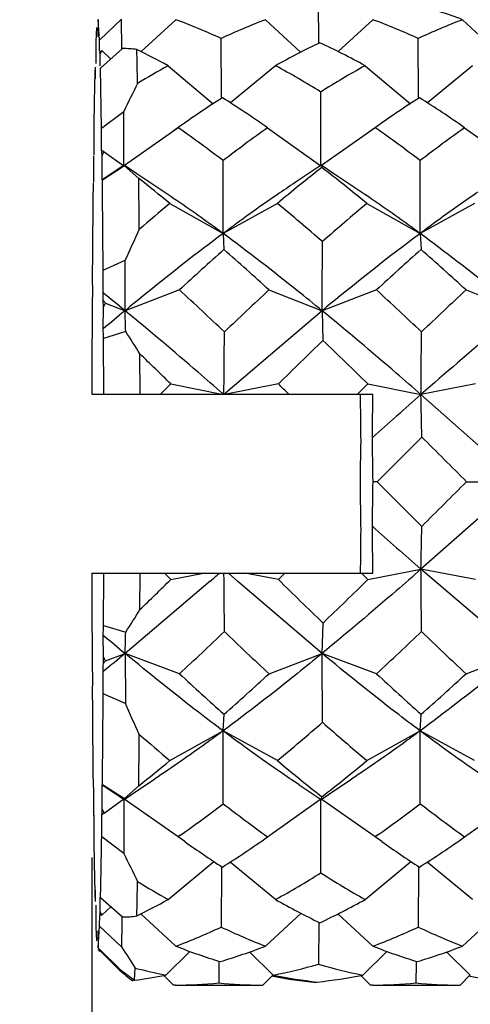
# Model space of a CAD drawing. Header units: inches. Extents: x 0 to 22, y 0 to 17.
# Tile 30 of 51: x 15.8888 to 15.9878, y 11.2529 to 11.4693. Entities that reach past the tile are written whole.
import ezdxf

# ---------------------------------------------------------------- set-up
doc = ezdxf.new("R2010")
doc.units = ezdxf.units.IN
doc.header["$LTSCALE"] = 1.21
doc.header["$MEASUREMENT"] = 0
doc.layers.get('0').update_dxf_attribs({"linetype": 'CONTINUOUS'})
doc.layers.add('02___PRT_ALL_AXES', color=7, linetype='CONTINUOUS')
doc.layers.add('DIMENSIONS', color=7, linetype='CONTINUOUS')
doc.styles.get("Standard").update_dxf_attribs({"font": 'txt', "width": 0.8})
doc.dimstyles.new('DIMSTYLE_2', dxfattribs={"dimtxt": 0.125, "dimasz": 0.18, "dimexe": 0.125, "dimexo": 0.0625, "dimgap": 0.0625, "dimtad": 0, "dimtih": 1, "dimtoh": 1, "dimdsep": 46, "dimtxsty": 'STANDARD', "dimblk": '_FILLED', "dimblk1": '_FILLED', "dimblk2": '_FILLED', "dimcen": 0.09, "dimazin": 2, "dimtfac": 1, "dimtofl": 0, "dimtmove": 0, "dimatfit": 3, "dimldrblk": '_FILLED', "dimfxl": 1, "dimtolj": 1, "dimarcsym": 0})

# ---------------------------------------------------------------- blocks, each defined once
blk = doc.blocks.new('_FILLED')
at = {"color": 0, "linetype": 'BYBLOCK'}
blk.add_solid([(0, 0), (-1, 0.1736111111), (-1, -0.1736111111)], dxfattribs=at)
blk = doc.blocks.new('*D4')
at = {"layer": 'DIMENSIONS', "color": 2, "linetype": 'CONTINUOUS'}
for p, q in [((6.5839886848, 11.7967413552), (6.5839886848, 9.3306980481)), ((17.5851585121, 11.5620956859), (17.5851585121, 9.3306980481)), ((6.5839886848, 9.4556980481), (11.1220735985, 9.4556980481)), ((17.5851585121, 9.4556980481), (13.0470735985, 9.4556980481))]:
    blk.add_line(p, q, dxfattribs=at)
at = {"layer": 'DIMENSIONS', "color": 2, "linetype": 'CONTINUOUS', "xscale": 0.18, "yscale": 0.18, "zscale": 0.18, "rotation": 180}
blk.add_blockref('_FILLED', (6.5839886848, 9.4556980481), dxfattribs=at)
at = {"layer": 'DIMENSIONS', "color": 2, "linetype": 'CONTINUOUS', "xscale": 0.18, "yscale": 0.18, "zscale": 0.18}
blk.add_blockref('_FILLED', (17.5851585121, 9.4556980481), dxfattribs=at)
at = {"layer": 'DIMENSIONS', "color": 2, "linetype": 'CONTINUOUS', "insert": (12.0845735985, 9.5181980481), "char_height": 0.125, "width": 1.8, "attachment_point": 2, "line_spacing_factor": 0.9}
blk.add_mtext('(1090.06 [42.916])', dxfattribs=at)
blk = doc.blocks.new('*D10')
at = {"layer": 'DIMENSIONS', "color": 2, "linetype": 'CONTINUOUS'}
for p, q in [((17.5851585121, 11.5620956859), (17.5851585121, 10.0806980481)), ((15.9046678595, 11.2851271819), (15.9046678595, 10.0806980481)), ((15.9046678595, 10.2056980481), (15.5446678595, 10.2056980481)), ((17.5851585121, 10.2056980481), (17.9451585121, 10.2056980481))]:
    blk.add_line(p, q, dxfattribs=at)
at = {"layer": 'DIMENSIONS', "color": 2, "linetype": 'CONTINUOUS', "xscale": 0.18, "yscale": 0.18, "zscale": 0.18}
blk.add_blockref('_FILLED', (15.9046678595, 10.2056980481), dxfattribs=at)
at = {"layer": 'DIMENSIONS', "color": 2, "linetype": 'CONTINUOUS', "xscale": 0.18, "yscale": 0.18, "zscale": 0.18, "rotation": 180}
blk.add_blockref('_FILLED', (17.5851585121, 10.2056980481), dxfattribs=at)
at = {"layer": 'DIMENSIONS', "color": 2, "linetype": 'CONTINUOUS', "insert": (16.7449131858, 10.2681980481), "char_height": 0.125, "width": 1.325, "attachment_point": 2, "line_spacing_factor": 0.9}
blk.add_mtext('42.68{\\ftxt.shx;\\W1.000000;\\H0.125000; }[1.681]', dxfattribs=at)

msp = doc.modelspace()

# ---------------------------------------------------------------- linework, layer by layer
at = {"color": 7, "linetype": 'CONTINUOUS'}
for p, q in [((15.9545422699, 11.4642809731), (15.9544850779, 11.4732082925)), ((15.9060836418, 11.4693837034), (15.9060338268, 11.4656599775)), ((15.9063905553, 11.4648175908), (15.9060836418, 11.4693837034)), ((15.9063905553, 11.4648175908), (15.9112252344, 11.4694049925)), ((15.911264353, 11.4628184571), (15.9112252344, 11.4694049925)), ((15.9231550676, 11.4693258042), (15.9155259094, 11.4622999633)), ((15.942820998, 11.4693258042), (15.9505346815, 11.4621512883)), ((15.9664410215, 11.4693258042), (15.9588079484, 11.462296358)), ((15.9861069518, 11.4693258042), (15.9938207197, 11.4621512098)), ((15.9057157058, 11.4676211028), (15.9055646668, 11.4645642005)), ((15.9055646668, 11.4645642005), (15.905550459, 11.4621159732)), ((15.906404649, 11.4624430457), (15.9063905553, 11.4648175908)), ((15.933146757, 11.4521843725), (15.9331048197, 11.4651983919)), ((15.9764327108, 11.4521843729), (15.9763907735, 11.4651983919)), ((15.905550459, 11.4621159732), (15.9055372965, 11.4596675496)), ((15.906500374, 11.4617268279), (15.9064806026, 11.4623453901)), ((15.906500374, 11.4617268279), (15.9067679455, 11.4621727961)), ((15.9114311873, 11.4629616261), (15.9065872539, 11.4586637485)), ((15.9067679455, 11.4621727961), (15.906932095, 11.4624457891)), ((15.906932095, 11.4624457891), (15.9088447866, 11.4606667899)), ((15.9065119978, 11.4592001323), (15.906500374, 11.4617268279)), ((15.9054429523, 11.4586692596), (15.9054335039, 11.4563457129)), ((15.9054438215, 11.4588730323), (15.9054429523, 11.4586692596)), ((15.9068479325, 11.4454723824), (15.9065872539, 11.4586637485)), ((15.9214280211, 11.4592155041), (15.9313737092, 11.4508627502)), ((15.9450480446, 11.4592155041), (15.9351476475, 11.4510201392)), ((15.964713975, 11.4592155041), (15.9746596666, 11.4508627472)), ((15.9883339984, 11.4592155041), (15.9784336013, 11.4510201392)), ((15.9068479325, 11.4454723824), (15.9117041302, 11.4491496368)), ((15.9117055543, 11.4371882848), (15.9117041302, 11.4491496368)), ((15.9051093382, 11.4449389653), (15.9051085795, 11.4396148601)), ((15.9068492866, 11.4405557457), (15.9068479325, 11.4454723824)), ((15.9236244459, 11.4455734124), (15.9118731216, 11.437306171)), ((15.9241968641, 11.4459792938), (15.9224748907, 11.4447646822)), ((15.9238118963, 11.4454424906), (15.9236244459, 11.4455734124)), ((15.9432903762, 11.4455734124), (15.9549915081, 11.4371882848)), ((15.9669103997, 11.4455734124), (15.9551590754, 11.437306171)), ((15.9674828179, 11.4459792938), (15.9657608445, 11.4447646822)), ((15.9670978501, 11.4454424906), (15.9669103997, 11.4455734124)), ((15.9865763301, 11.4455734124), (15.9982774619, 11.4371882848)), ((15.9069222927, 11.4402899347), (15.9069187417, 11.4405557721)), ((15.9050314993, 11.439402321), (15.9050240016, 11.4388202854)), ((15.9050240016, 11.4388202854), (15.9050261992, 11.4361484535)), ((15.9069339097, 11.4394062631), (15.9069222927, 11.4402899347)), ((15.9069319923, 11.4367324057), (15.9069339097, 11.4394062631)), ((15.9069339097, 11.4394062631), (15.9072111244, 11.4399715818)), ((15.9072111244, 11.4399715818), (15.9073698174, 11.4402953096)), ((15.9073698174, 11.4402953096), (15.9117055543, 11.4371882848)), ((15.9050261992, 11.4361484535), (15.9050293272, 11.4335114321)), ((15.9069291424, 11.4340943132), (15.9069319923, 11.4367324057)), ((15.911770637, 11.4373604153), (15.9069392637, 11.434104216)), ((15.9118621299, 11.4371755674), (15.9069988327, 11.4340363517)), ((15.9145731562, 11.4354676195), (15.9117935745, 11.4373603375)), ((15.9117935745, 11.4373603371), (15.9118390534, 11.437268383)), ((15.9150008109, 11.4344225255), (15.9118621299, 11.4371755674)), ((15.9550565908, 11.4373604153), (15.9493233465, 11.4335025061)), ((15.9550565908, 11.4373604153), (15.9550795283, 11.4373603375)), ((15.9550795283, 11.4373603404), (15.9551317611, 11.4372444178)), ((15.95785911, 11.4354676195), (15.9550795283, 11.4373603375)), ((15.9551371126, 11.437223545), (15.9552041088, 11.4368224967)), ((15.9194029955, 11.4322223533), (15.9145731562, 11.4354676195)), ((15.9626889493, 11.4322223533), (15.95785911, 11.4354676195)), ((15.9218277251, 11.4289237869), (15.9335095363, 11.4223225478)), ((15.9454477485, 11.4289237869), (15.9335095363, 11.4223225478)), ((15.9651136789, 11.4289237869), (15.9767954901, 11.4223225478)), ((15.9887337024, 11.4289237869), (15.9767954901, 11.4223225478)), ((15.9335095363, 11.4223225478), (15.9337171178, 11.4187951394)), ((15.9767954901, 11.4223225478), (15.9770030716, 11.4187951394)), ((15.9071735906, 11.4142279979), (15.9120451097, 11.4164352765)), ((15.9119865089, 11.4053427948), (15.9120451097, 11.4164352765)), ((15.9047869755, 11.413495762), (15.9048129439, 11.4085547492)), ((15.9071481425, 11.4092712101), (15.9071735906, 11.4142279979)), ((15.9239391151, 11.4099064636), (15.9119865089, 11.4053427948)), ((15.9436050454, 11.4099064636), (15.9552724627, 11.4053427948)), ((15.9672250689, 11.4099064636), (15.9552724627, 11.4053427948)), ((15.9868909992, 11.4099064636), (15.9985584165, 11.4053427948)), ((15.904746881, 11.406858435), (15.9047387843, 11.4053479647)), ((15.907191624, 11.4013418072), (15.9072226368, 11.406110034)), ((15.9072226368, 11.406110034), (15.9072143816, 11.4076154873)), ((15.9072226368, 11.406110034), (15.9076632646, 11.4070338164)), ((15.9076632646, 11.4070338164), (15.9119865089, 11.4053427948)), ((15.9047387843, 11.4053479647), (15.9047702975, 11.4005989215)), ((15.9552724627, 11.4053427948), (15.9340285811, 11.3871862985)), ((15.9552724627, 11.4053427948), (15.9554670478, 11.3987893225)), ((15.9121311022, 11.4007534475), (15.9072557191, 11.3992508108)), ((15.9047064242, 11.3984686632), (15.9046678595, 11.3869972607)), ((15.9072976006, 11.3869972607), (15.9072557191, 11.3992508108)), ((15.9152758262, 11.3869972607), (15.9152498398, 11.3958467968)), ((15.9197547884, 11.3869972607), (15.9220452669, 11.3892522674)), ((15.9220452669, 11.3892522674), (15.9332290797, 11.3869972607)), ((15.9456652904, 11.3892522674), (15.9341907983, 11.3869972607)), ((15.9630407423, 11.3869972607), (15.9653312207, 11.3892522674)), ((15.9653312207, 11.3892522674), (15.9769897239, 11.3869015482)), ((15.9889512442, 11.3892522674), (15.9769897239, 11.3869015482)), ((15.9046678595, 11.3869972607), (15.9664142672, 11.3869972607)), ((15.9336678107, 11.3869329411), (15.9333847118, 11.3871799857)), ((15.9340285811, 11.3871862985), (15.933812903, 11.3869972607)), ((15.9986584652, 11.3677074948), (15.9769897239, 11.3869015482)), ((15.9771638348, 11.3775738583), (15.9673371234, 11.3677549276)), ((15.9673371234, 11.3677549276), (15.9664644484, 11.3677514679)), ((15.9771648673, 11.3579324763), (15.9673371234, 11.3677549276)), ((15.9986584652, 11.3677074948), (15.9769917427, 11.3484982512)), ((15.9870030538, 11.3677549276), (15.9986584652, 11.3677074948)), ((15.9046678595, 11.3476271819), (15.9664241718, 11.3476271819)), ((15.9046678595, 11.3476271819), (15.904709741, 11.3353736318)), ((15.9072590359, 11.3361557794), (15.9072976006, 11.3476271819)), ((15.9152527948, 11.339633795), (15.9152758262, 11.3476271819)), ((15.9206401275, 11.3476271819), (15.922047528, 11.3462405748)), ((15.922047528, 11.3462405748), (15.9292077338, 11.3476271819)), ((15.9367650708, 11.3458180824), (15.9346982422, 11.3476271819)), ((15.9456675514, 11.3462405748), (15.9383209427, 11.3476271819)), ((15.9470817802, 11.3476271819), (15.9456675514, 11.3462405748)), ((15.9639260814, 11.3476271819), (15.9653334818, 11.3462405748)), ((15.9653334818, 11.3462405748), (15.9769917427, 11.3484982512)), ((15.9889535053, 11.3462405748), (15.9769917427, 11.3484982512)), ((15.9985623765, 11.330012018), (15.9769917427, 11.3484982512)), ((15.9307032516, 11.3458801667), (15.9119904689, 11.330012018)), ((15.9552764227, 11.330012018), (15.9367650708, 11.3458180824)), ((15.9552764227, 11.330012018), (15.9554703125, 11.336684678)), ((15.9072590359, 11.3361557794), (15.9121345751, 11.334689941)), ((15.9047738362, 11.3332826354), (15.9047428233, 11.3285144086)), ((15.9072266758, 11.3292764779), (15.9071951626, 11.3340255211)), ((15.9076674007, 11.3283534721), (15.9119904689, 11.330012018)), ((15.9239435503, 11.3255359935), (15.9119904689, 11.330012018)), ((15.9119904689, 11.330012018), (15.912050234, 11.318955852)), ((15.9436094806, 11.3255359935), (15.9552764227, 11.330012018)), ((15.9672295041, 11.3255359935), (15.9552764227, 11.330012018)), ((15.9868954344, 11.3255359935), (15.9985623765, 11.330012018)), ((15.9047428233, 11.3285144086), (15.9047510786, 11.3270089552)), ((15.9072185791, 11.3277660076), (15.9072266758, 11.3292764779)), ((15.9076674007, 11.3283534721), (15.9072266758, 11.3292764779)), ((15.9071784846, 11.3211286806), (15.9071525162, 11.3260696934)), ((15.9048173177, 11.3253532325), (15.9047918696, 11.3203964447)), ((15.912050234, 11.318955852), (15.9071784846, 11.3211286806)), ((15.9335152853, 11.3129592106), (15.9337224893, 11.316613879)), ((15.9768012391, 11.3129592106), (15.9770084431, 11.316613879)), ((15.9218341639, 11.3064368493), (15.9335152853, 11.3129592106)), ((15.9454541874, 11.3064368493), (15.9335152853, 11.3129592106)), ((15.9651201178, 11.3064368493), (15.9768012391, 11.3129592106)), ((15.9887401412, 11.3064368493), (15.9768012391, 11.3129592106)), ((15.9134270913, 11.2989800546), (15.9185176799, 11.302402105)), ((15.9567130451, 11.2989800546), (15.9618036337, 11.302402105)), ((15.9050363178, 11.3005301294), (15.9050334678, 11.2978920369)), ((15.9069392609, 11.2984759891), (15.9069361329, 11.3011130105)), ((15.9069362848, 11.3011129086), (15.907005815, 11.3012137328)), ((15.9069362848, 11.3011129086), (15.9117677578, 11.2978667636)), ((15.907005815, 11.3012137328), (15.9118694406, 11.2981039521)), ((15.9118694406, 11.2981039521), (15.9150078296, 11.3009065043)), ((15.9502086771, 11.3011219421), (15.9550537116, 11.2978667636)), ((15.9050334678, 11.2978920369), (15.9050315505, 11.2952181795)), ((15.9069414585, 11.2958041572), (15.9069392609, 11.2984759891)), ((15.9073774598, 11.29491299), (15.9117128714, 11.297995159)), ((15.9117128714, 11.297995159), (15.9117127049, 11.2860333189)), ((15.9236326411, 11.2896771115), (15.9117128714, 11.297995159)), ((15.9117677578, 11.2978667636), (15.9117905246, 11.297866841)), ((15.9117905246, 11.297866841), (15.9134270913, 11.2989800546)), ((15.9432985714, 11.2896771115), (15.9549988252, 11.297995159)), ((15.9669185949, 11.2896771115), (15.9549988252, 11.297995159)), ((15.9550764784, 11.297866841), (15.9567130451, 11.2989800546)), ((15.9550764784, 11.2978668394), (15.9551390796, 11.2980250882)), ((15.9551390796, 11.2980250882), (15.9552113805, 11.2984913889)), ((15.9865845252, 11.2896771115), (15.998284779, 11.297995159)), ((15.9069339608, 11.2952221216), (15.9069414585, 11.2958041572)), ((15.9071594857, 11.295358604), (15.9069414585, 11.2958041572)), ((15.9050315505, 11.2952181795), (15.905043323, 11.2943228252)), ((15.9051162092, 11.2944755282), (15.9051175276, 11.2891520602)), ((15.9068561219, 11.2896854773), (15.9068569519, 11.2946454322)), ((15.9069264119, 11.2946453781), (15.9069339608, 11.2952221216)), ((15.9073774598, 11.29491299), (15.9071594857, 11.295358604)), ((15.9117127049, 11.2860333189), (15.9068561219, 11.2896854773)), ((15.9240991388, 11.2900059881), (15.9236326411, 11.2896771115)), ((15.9250822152, 11.2886451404), (15.9236326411, 11.2896771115)), ((15.9673851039, 11.2900059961), (15.9669185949, 11.2896771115)), ((15.968368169, 11.2886451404), (15.9669185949, 11.2896771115)), ((15.9214376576, 11.2759008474), (15.9314707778, 11.2842826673)), ((15.9331559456, 11.2830081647), (15.9331150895, 11.2698364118)), ((15.9450576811, 11.2759008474), (15.9350681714, 11.2841250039)), ((15.9647236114, 11.2759008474), (15.9747567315, 11.2842826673)), ((15.9764418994, 11.2830081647), (15.9764010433, 11.2698364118)), ((15.9883436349, 11.2759008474), (15.9783541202, 11.2841250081)), ((15.9054428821, 11.2779445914), (15.9054534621, 11.2754243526)), ((15.9065216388, 11.2757514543), (15.9065241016, 11.2763328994)), ((15.9065968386, 11.276334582), (15.9114412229, 11.2720542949)), ((15.9055470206, 11.2746865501), (15.9055604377, 11.2722466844)), ((15.9065102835, 11.2732182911), (15.9065216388, 11.2757514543)), ((15.9069420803, 11.2724946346), (15.9088943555, 11.2743045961)), ((15.9055604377, 11.2722466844), (15.9055749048, 11.2698068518)), ((15.9064007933, 11.2700602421), (15.9064150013, 11.2725085)), ((15.9064905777, 11.2725876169), (15.9065004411, 11.2728997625)), ((15.9065004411, 11.2728997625), (15.9065102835, 11.2732182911)), ((15.9067262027, 11.2728560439), (15.9065102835, 11.2732182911)), ((15.9069420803, 11.2724946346), (15.9067262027, 11.2728560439)), ((15.9112741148, 11.2720448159), (15.9112685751, 11.2710082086)), ((15.9231657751, 11.2656374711), (15.9154404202, 11.2727275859)), ((15.9428317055, 11.2656374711), (15.950641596, 11.2728780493)), ((15.9664517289, 11.2656374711), (15.958721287, 11.2727322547)), ((15.9861176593, 11.2656374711), (15.9939275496, 11.2728780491)), ((15.9055749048, 11.2698068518), (15.9057269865, 11.2668319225)), ((15.9060943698, 11.265305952), (15.9064007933, 11.2700602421)), ((15.9112359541, 11.2654847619), (15.9064007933, 11.2700602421)), ((15.9112685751, 11.2710082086), (15.9112359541, 11.2654847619)), ((15.9545532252, 11.2707690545), (15.9544961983, 11.261665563)), ((15.9060441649, 11.2689989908), (15.9060943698, 11.265305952)), ((15.9060943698, 11.265305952), (15.9109151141, 11.2605067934)), ((15.9064275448, 11.2645113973), (15.9066582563, 11.2647421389)), ((15.9106925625, 11.2604385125), (15.9065198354, 11.2646038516)), ((15.9209183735, 11.2592813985), (15.9262316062, 11.264502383)), ((15.944538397, 11.2592813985), (15.9393303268, 11.2643724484)), ((15.9642043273, 11.2592813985), (15.9695175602, 11.2645023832)), ((15.9878243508, 11.2592813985), (15.9826163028, 11.2643724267)), ((15.9140558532, 11.2581377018), (15.9142295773, 11.2608331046)), ((15.9326203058, 11.2619158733), (15.9325755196, 11.2575546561)), ((15.9326234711, 11.262243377), (15.9326203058, 11.2619158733)), ((15.9759062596, 11.2619158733), (15.9758614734, 11.2575546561)), ((15.9759094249, 11.262243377), (15.9759062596, 11.2619158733)), ((15.9106966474, 11.2607156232), (15.9106925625, 11.2604385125)), ((15.9107893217, 11.2603541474), (15.9106925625, 11.2604385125)), ((15.9109151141, 11.2605067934), (15.9140558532, 11.2581377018)), ((15.9226140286, 11.2570768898), (15.9204877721, 11.2592031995)), ((15.9422799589, 11.2570768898), (15.9445112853, 11.2593085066)), ((15.9444949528, 11.2590117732), (15.9442633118, 11.2590546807)), ((15.9658999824, 11.2570768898), (15.9637712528, 11.2592056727)), ((15.9855659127, 11.2570768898), (15.9877972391, 11.2593085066)), ((15.9877809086, 11.2590117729), (15.9875492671, 11.2590546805)), ((15.9140647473, 11.2580718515), (15.9136677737, 11.2580186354)), ((15.9230505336, 11.2570794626), (15.9226140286, 11.2570768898)), ((15.9230508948, 11.2570760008), (15.9226140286, 11.2570768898)), ((15.9418315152, 11.2570760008), (15.9422799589, 11.2570768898)), ((15.9663364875, 11.2570794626), (15.9658999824, 11.2570768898)), ((15.9663368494, 11.2570760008), (15.9658999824, 11.2570768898)), ((15.9851176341, 11.2570760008), (15.9855659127, 11.2570768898))]:
    msp.add_line(p, q, dxfattribs=at)
for centre, radius, start, end in [((15.9371828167, 11.3390674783), 0.1391431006, 69.414165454, 73.7355204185), ((15.8672016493, 11.320385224), 0.1591039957, 65.5301450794, 69.4099998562), ((15.9982267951, 11.3253972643), 0.1542245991, 111.0543859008, 114.9769827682), ((15.9104876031, 11.320385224), 0.1591039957, 65.5301450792, 69.4099998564), ((16.0415127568, 11.3253972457), 0.1542246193, 111.0543861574, 114.9769825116), ((16.0322693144, 11.3034254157), 0.1785443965, 115.7253754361, 119.242896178), ((15.8769174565, 11.2989179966), 0.1827662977, 61.290046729, 64.7878353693), ((15.9121833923, 11.4377654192), 0.0252328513, 102.0118220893, 103.0620741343), ((15.911753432, 11.4410433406), 0.0219206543, 82.5979177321, 90.8423073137), ((14.4339799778, 11.4297819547), 1.4809652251, 0.9873946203, 1.2767894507), ((15.8314239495, 11.2946662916), 0.187555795, 61.3225058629, 63.6819428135), ((17.1393383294, 11.4276473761), 1.2343501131, 178.5774980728, 179.1973367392), ((16.0230429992, 11.27745426), 0.2082372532, 119.2076983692, 121.343311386), ((15.8405474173, 11.2684056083), 0.217551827, 58.2627609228, 61.2918543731), ((16.0694979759, 11.2720376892), 0.2145115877, 119.240535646, 122.264676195), ((18.7195257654, 10.0742978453), 3.1263524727, 153.7856640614, 153.9112873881), ((8.3405696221, 11.4422617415), 7.6144235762, 359.961824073, 0.084012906), ((16.0714782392, 11.2381092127), 0.2547582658, 122.8298346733, 125.318566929), ((15.7958695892, 11.2347495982), 0.2572539, 55.0364221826, 57.6925448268), ((16.1147641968, 11.2381092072), 0.2547582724, 122.829834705, 125.3185668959), ((15.8391555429, 11.2347495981), 0.2572539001, 55.0364221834, 57.692544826), ((15.7428670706, 11.1870626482), 0.3154380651, 52.8082117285, 54.9962337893), ((16.1269213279, 11.1877790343), 0.3165095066, 125.4628629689, 127.6594176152), ((15.7861530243, 11.1870626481), 0.3154380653, 52.8082117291, 54.9962337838), ((16.170207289, 11.1877790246), 0.3165095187, 125.462863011, 127.6594175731), ((15.8908580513, 11.4122222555), 0.0325689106, 59.9963769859, 60.4535174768), ((15.8906527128, 11.4118666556), 0.0329795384, 59.5428902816, 59.99637275), ((8.7686032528, 11.4460279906), 7.1649454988, 359.8104348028, 359.9385682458), ((8.8118891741, 11.4460279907), 7.1649455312, 359.8104348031, 359.9385682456), ((16.1940117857, 11.1318762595), 0.3873258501, 128.0649940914, 129.9219878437), ((15.9540451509, 11.4369547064), 0.0011245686, 13.8310234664, 14.928889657), ((15.7222951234, 11.1344538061), 0.3816718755, 50.4911692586, 52.3936075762), ((11.2961569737, 11.3834525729), 4.6111193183, 0.3824049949, 0.6285448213), ((11.0202180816, 11.3856231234), 4.8950259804, 0.4397483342, 0.571201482), ((15.6704483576, 11.1238130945), 0.3953278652, 50.5150391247, 51.7855428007), ((20.2374219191, 11.3858885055), 4.3327228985, 179.3715553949, 179.6349201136), ((16.2274113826, 11.0634002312), 0.4764334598, 129.8961736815, 130.9590642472), ((15.6385810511, 11.0567331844), 0.4823826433, 48.9535148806, 50.4948271), ((16.2832865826, 11.0486364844), 0.4958350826, 129.9180280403, 131.4057241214), ((15.0965332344, 11.789185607), 0.8966618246, 335.4360306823, 335.9098755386), ((16.354416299, 10.9461818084), 0.6327330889, 131.674041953, 132.8706567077), ((15.5328926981, 10.9629665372), 0.6069925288, 47.4187590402, 48.6738180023), ((9.9027979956, 11.4429540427), 6.0525913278, 359.6439575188, 359.787774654), ((16.397702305, 10.946181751), 0.6327331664, 131.6740420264, 132.8706566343), ((15.5761786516, 10.9629665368), 0.6069925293, 47.4187590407, 48.6738180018), ((16.132564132, 11.3988355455), 0.2279584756, 177.556404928, 177.983085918), ((15.5061702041, 10.9104697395), 0.6399892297, 50.6468351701, 51.2047961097), ((15.675791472, 11.3991863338), 0.2315763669, 2.085971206, 2.4959526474), ((15.3952250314, 10.8340520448), 0.7817588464, 46.4530848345, 47.4437635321), ((16.5371396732, 10.7704695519), 0.8724465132, 132.8679207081, 133.7513691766), ((15.4131995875, 10.8069578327), 0.8188353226, 46.4755140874, 47.4213342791), ((16.5804256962, 10.7704694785), 0.8724466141, 132.8679207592, 133.7513691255), ((15.8301545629, 11.3476833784), 0.0976220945, 37.4422243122, 37.8734522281), ((16.3961780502, 10.8202017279), 0.7594942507, 129.6070189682, 130.0781319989), ((15.5235035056, 11.390806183), 0.3887548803, 1.4662156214, 2.1429460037), ((16.3602797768, 11.3858749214), 0.4557473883, 178.1486018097, 178.4165348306), ((15.4456152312, 11.3861466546), 0.4618264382, 1.6259650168, 1.8855033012), ((15.7865491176, 11.3174872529), 0.1506787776, 31.335180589, 33.5460701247), ((11.4674466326, 11.4303210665), 4.4664681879, 359.4430063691, 359.6197499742), ((11.5107367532, 11.4303210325), 4.4664640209, 359.4430062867, 359.6197500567), ((16.8219842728, 10.4984163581), 1.2496093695, 133.9022783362, 134.529333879), ((15.1703644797, 10.5768882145), 1.1366210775, 45.6201297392, 46.3117783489), ((15.0532989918, 10.5008387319), 1.2425774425, 45.6412643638, 46.0778940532), ((14.8909864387, 10.3103721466), 1.5087510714, 45.5275160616, 45.6498864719), ((19.6287572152, 11.4205146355), 3.6652690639, 180.5239535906, 180.6852563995), ((12.5139578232, 11.418454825), 3.4525997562, 359.319772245, 359.4779555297), ((17.2794633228, 9.9025480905), 1.9747766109, 131.2659361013, 131.6793191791), ((14.6407563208, 11.3572939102), 1.336561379, 0.8693951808, 1.269325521), ((17.9501767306, 11.3415594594), 1.9867368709, 178.987126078, 179.2699602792), ((13.8250491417, 11.3395026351), 2.1416016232, 0.7557828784, 1.015708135), ((12.4172170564, 7.8004321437), 5.0466983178, 44.9802256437, 45.1380388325), ((18.1050164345, 11.3951218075), 2.1416016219, 180.7557828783, 181.0157081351), ((13.979888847, 11.3930649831), 1.9867368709, 358.987126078, 359.2699602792), ((11.8815850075, 15.4699114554), 5.8036320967, 314.8855202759, 315.0227681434), ((19.4161077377, 11.3161696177), 3.4525997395, 179.3197722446, 179.4779555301), ((12.3013083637, 11.3141098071), 3.6652690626, 0.5239535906, 0.6852563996), ((17.4430571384, 13.0161074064), 2.2204206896, 228.3120739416, 228.6799367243), ((14.5928693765, 11.3786165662), 1.3844500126, 358.7534483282, 359.1439523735), ((15.0683376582, 12.3378821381), 1.3144361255, 311.0010341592, 311.1169714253), ((11.4629393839, 11.3044389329), 4.4709835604, 0.388957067, 0.5534672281), ((11.5802414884, 11.3050360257), 4.3969650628, 0.3877241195, 0.5663548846), ((15.0212163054, 12.2659017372), 1.2873513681, 313.9855909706, 314.4073924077), ((16.8553228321, 12.2695896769), 1.2961659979, 225.4280314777, 226.0331766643), ((15.1430967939, 12.1850483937), 1.1745942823, 313.7585250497, 314.4284172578), ((15.7880027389, 11.4164384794), 0.1486322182, 326.6326092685, 328.8859573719), ((16.3663502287, 11.348477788), 0.461826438, 181.6259650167, 181.8855033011), ((15.4516856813, 11.3487495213), 0.4557473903, 358.1486018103, 358.41653483), ((15.4997873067, 11.34505136), 0.4124774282, 357.9104750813, 358.5605805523), ((15.3544738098, 11.9431798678), 0.8401069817, 312.6761610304, 313.5992389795), ((16.5549164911, 11.9820023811), 0.8970197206, 226.1795986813, 227.0400713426), ((15.3977596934, 11.9431799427), 0.8401070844, 312.6761610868, 313.5992389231), ((16.5982024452, 11.9820023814), 0.8970197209, 226.1795986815, 227.0400713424), ((16.40956871, 11.9293865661), 0.7789954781, 229.8418830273, 230.3018163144), ((15.4963821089, 11.835099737), 0.6540977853, 308.9023819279, 309.4490485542), ((9.9608349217, 11.291989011), 5.9945620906, 0.2186619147, 0.3634247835), ((15.8281899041, 11.3886089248), 0.0997366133, 322.4078993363, 322.8326030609), ((16.1361739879, 11.3354381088), 0.2315763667, 182.0859712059, 182.4959526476), ((15.6794013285, 11.3357888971), 0.2279584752, 357.5564049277, 357.9830859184), ((16.3650765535, 11.799212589), 0.6472772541, 227.037390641, 228.2091711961), ((15.523270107, 11.7813935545), 0.6200736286, 311.4481006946, 312.6786855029), ((16.408362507, 11.7992125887), 0.6472772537, 227.0373906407, 228.2091711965), ((15.5665559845, 11.781393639), 0.6200737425, 311.4481008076, 312.6786853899), ((20.5158084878, 11.3511718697), 4.6111193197, 180.3824049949, 180.6285448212), ((11.5745435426, 11.348735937), 4.3327228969, 359.3715553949, 359.6349201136), ((15.1156144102, 10.9548335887), 0.8757254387, 24.0840998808, 24.5693917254), ((15.6316758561, 11.6849459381), 0.4916563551, 309.6582198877, 311.1734650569), ((16.2907701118, 11.6936175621), 0.5059217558, 228.4723443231, 229.9334763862), ((8.8006275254, 11.2885629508), 7.1329294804, 0.0674336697, 0.1959651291), ((8.8439134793, 11.2885629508), 7.1329294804, 0.0674336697, 0.1959651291), ((11.1411069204, 11.3479436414), 4.7741326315, 359.4354842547, 359.5709912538), ((16.2344930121, 11.6784571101), 0.4859574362, 228.9108105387, 229.9551309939), ((15.6651698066, 11.6162701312), 0.4023347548, 308.3870418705, 309.6381824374), ((16.1993803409, 11.608299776), 0.3944613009, 229.9295578, 231.7573321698), ((15.7172547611, 11.6053969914), 0.3883482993, 307.7879029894, 309.6618436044), ((8.3948410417, 11.2921028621), 7.5601600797, 359.9215635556, 0.0446556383), ((15.7385094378, 11.5522633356), 0.3212825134, 305.285612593, 307.3783159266), ((16.1310701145, 11.5512008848), 0.3219516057, 232.1568252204, 234.32201815), ((15.7817953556, 11.5522633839), 0.3212825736, 305.2856153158, 307.3783157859), ((16.1743560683, 11.5512008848), 0.3219516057, 232.1568252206, 234.3220181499), ((15.8980149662, 11.2953612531), 0.0071562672, 352.0715861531, 352.8903203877), ((15.8900867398, 11.3235418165), 0.0334451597, 300.2318974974, 301.1303762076), ((17.3441434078, 11.3109406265), 1.4391908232, 180.8674600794, 181.3802785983), ((14.6726271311, 11.3069770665), 1.2343501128, 358.5774980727, 359.1973367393), ((15.7928183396, 11.5031431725), 0.261174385, 302.5582233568, 305.1814445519), ((15.8361042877, 11.503143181), 0.2611743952, 302.5582234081, 305.1814445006), ((16.0736995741, 11.498473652), 0.2571286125, 234.6908175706, 236.9239005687), ((16.1169855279, 11.4984736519), 0.2571286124, 234.6908175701, 236.9239005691), ((18.6003401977, 12.5978631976), 2.9915907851, 206.0085834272, 206.1402548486), ((15.8380857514, 11.4688833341), 0.2206473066, 298.9999978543, 301.9948031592), ((16.0720447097, 11.4653367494), 0.2177240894, 237.4789033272, 240.4671505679), ((14.5147807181, 11.3032600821), 1.4001493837, 358.7325182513, 359.0423165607), ((16.0254953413, 11.4598207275), 0.2113161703, 238.3891349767, 240.4998059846), ((15.829402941, 11.4421441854), 0.1900190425, 296.6343427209, 298.9695480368), ((16.0342712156, 11.4333583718), 0.180974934, 240.4646321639, 243.9449720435), ((15.8749678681, 11.4378114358), 0.1851246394, 295.5393586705, 299.0019594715), ((15.9117595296, 11.2970273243), 0.0250012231, 257.8338231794, 258.3625606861), ((15.911715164, 11.2968119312), 0.0247813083, 258.3625722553, 258.8949638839), ((15.9113870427, 11.2939974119), 0.0219431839, 270.1414697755, 278.3866713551), ((15.8656034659, 11.4159171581), 0.160926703, 290.9585651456, 294.8041507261), ((15.9998577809, 11.4109413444), 0.156093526, 244.6858314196, 248.5719385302), ((15.9088894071, 11.415917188), 0.1609267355, 290.9585655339, 294.8041503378), ((16.0431437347, 11.4109413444), 0.1560935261, 244.6858314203, 248.5719385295), ((16.1289349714, 11.4022981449), 0.2571201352, 212.1473900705, 213.3800789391), ((15.9725315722, 11.3914466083), 0.1351477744, 248.5756317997, 252.9378229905), ((15.8926009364, 11.3968028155), 0.1404545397, 286.6641989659, 290.9547226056), ((16.015817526, 11.3914466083), 0.1351477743, 248.5756317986, 252.9378229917), ((15.9358868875, 11.3968028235), 0.1404545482, 286.6641990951, 290.9547224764), ((15.9687233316, 11.324830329), 0.0867129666, 223.667557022, 224.0763291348), ((15.9641449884, 11.3240820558), 0.0829455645, 225.6883665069, 225.9052287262), ((15.9445810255, 11.3764740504), 0.1195576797, 255.2936892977, 258.5847471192), ((15.9198532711, 11.3843694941), 0.1275005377, 281.1634191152, 285.765933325), ((15.9884101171, 11.3788029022), 0.1219479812, 253.8530699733, 258.5511671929), ((15.9470542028, 11.3020108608), 0.0552306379, 228.9583069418, 230.8458935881), ((15.9429903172, 11.2970136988), 0.0487896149, 230.8413044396, 233.0584711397), ((15.8978369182, 11.3766165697), 0.119583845, 277.7949440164, 281.1287786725), ((15.9659531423, 11.3753772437), 0.1183274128, 259.5518363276, 264.1709042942), ((15.966814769, 11.3694070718), 0.1123561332, 258.5644373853, 263.5762362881), ((15.9413721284, 11.3751116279), 0.1180591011, 276.2594657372, 281.1510578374), ((16.0092390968, 11.3753772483), 0.1183274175, 259.5518373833, 264.1709041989), ((15.9221444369, 11.3709407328), 0.1138648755, 270.4559445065, 275.2561962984), ((15.9427388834, 11.3651799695), 0.1081041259, 264.6053944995, 269.5192850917), ((15.9427168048, 11.3644187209), 0.10734272, 269.5276604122, 269.7668263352), ((15.9654303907, 11.3709407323), 0.1138648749, 270.455944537, 275.2561963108), ((15.9860248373, 11.3651799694), 0.1081041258, 264.6053944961, 269.5192850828), ((15.9860027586, 11.3644187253), 0.1073427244, 269.5276604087, 269.7668263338)]:
    msp.add_arc(centre, radius, start, end, dxfattribs=at)
for points, knots in [([(15.911770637, 11.437360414), (15.9117725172, 11.4373616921), (15.9117764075, 11.4373637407), (15.911780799, 11.437364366), (15.9117828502, 11.4373642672)], [0, 0, 0, 0, 0.5254060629, 1, 1, 1, 1]), ([(15.9117828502, 11.4373642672), (15.9117846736, 11.4373641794), (15.9117884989, 11.4373633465), (15.9117919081, 11.4373614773), (15.9117935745, 11.4373603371)], [0, 0, 0, 0, 0.4748137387, 1, 1, 1, 1]), ([(15.9335095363, 11.4223225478), (15.9323391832, 11.4231835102), (15.927694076, 11.4265637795), (15.9229750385, 11.4298430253), (15.9194029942, 11.432222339)], [0, 0, 0, 0, 0.2529086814, 1, 1, 1, 1]), ([(15.9493233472, 11.4335024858), (15.9479996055, 11.4326207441), (15.9426534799, 11.4290012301), (15.9374106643, 11.4252301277), (15.9335095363, 11.4223225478)], [0, 0, 0, 0, 0.2463636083, 1, 1, 1, 1]), ([(15.9767954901, 11.4223225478), (15.975625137, 11.4231835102), (15.9709800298, 11.4265637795), (15.9662609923, 11.4298430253), (15.962688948, 11.432222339)], [0, 0, 0, 0, 0.2529086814, 1, 1, 1, 1]), ([(15.992609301, 11.4335024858), (15.9912855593, 11.4326207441), (15.9859394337, 11.4290012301), (15.9806966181, 11.4252301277), (15.9767954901, 11.4223225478)], [0, 0, 0, 0, 0.2463636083, 1, 1, 1, 1]), ([(15.9335095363, 11.4223225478), (15.9317071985, 11.4209792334), (15.9244227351, 11.41546031), (15.9172958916, 11.4097353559), (15.9119865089, 11.4053427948)], [0, 0, 0, 0, 0.2459713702, 1, 1, 1, 1]), ([(15.9552724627, 11.4053427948), (15.9534683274, 11.4068219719), (15.9463226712, 11.4126191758), (15.9390423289, 11.418252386), (15.9335095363, 11.4223225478)], [0, 0, 0, 0, 0.2535418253, 1, 1, 1, 1]), ([(15.9767954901, 11.4223225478), (15.9749931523, 11.4209792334), (15.9677086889, 11.41546031), (15.9605818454, 11.4097353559), (15.9552724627, 11.4053427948)], [0, 0, 0, 0, 0.2459713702, 1, 1, 1, 1]), ([(15.9985584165, 11.4053427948), (15.9967542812, 11.4068219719), (15.989608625, 11.4126191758), (15.9823282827, 11.418252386), (15.9767954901, 11.4223225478)], [0, 0, 0, 0, 0.2535418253, 1, 1, 1, 1]), ([(15.9333847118, 11.3871799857), (15.9316073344, 11.3887305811), (15.9245415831, 11.3948630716), (15.9173975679, 11.4009063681), (15.9119865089, 11.4053427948)], [0, 0, 0, 0, 0.2521062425, 1, 1, 1, 1]), ([(15.9769897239, 11.3869015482), (15.9751859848, 11.3884762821), (15.9680155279, 11.3947034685), (15.9607650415, 11.4008395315), (15.9552724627, 11.4053427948)], [0, 0, 0, 0, 0.2521219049, 1, 1, 1, 1]), ([(15.9985584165, 11.4053427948), (15.9967555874, 11.4038512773), (15.9894969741, 11.3977853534), (15.9823421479, 11.3915962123), (15.9769897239, 11.3869015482)], [0, 0, 0, 0, 0.2473551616, 1, 1, 1, 1]), ([(15.9769917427, 11.3484982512), (15.9751880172, 11.3469208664), (15.9680164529, 11.3406809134), (15.9607672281, 11.3345292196), (15.9552764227, 11.330012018)], [0, 0, 0, 0, 0.2520600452, 1, 1, 1, 1]), ([(15.9335152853, 11.3129592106), (15.9317129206, 11.3143096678), (15.9244294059, 11.3198555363), (15.9173015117, 11.3256038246), (15.9119904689, 11.330012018)], [0, 0, 0, 0, 0.2460229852, 1, 1, 1, 1]), ([(15.9552764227, 11.330012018), (15.9534723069, 11.3285277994), (15.9463257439, 11.3227087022), (15.9390465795, 11.317050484), (15.9335152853, 11.3129592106)], [0, 0, 0, 0, 0.2534881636, 1, 1, 1, 1]), ([(15.9768012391, 11.3129592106), (15.9749988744, 11.3143096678), (15.9677153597, 11.3198555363), (15.9605874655, 11.3256038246), (15.9552764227, 11.330012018)], [0, 0, 0, 0, 0.2460229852, 1, 1, 1, 1]), ([(15.9985623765, 11.330012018), (15.9967582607, 11.3285277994), (15.9896116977, 11.3227087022), (15.9823325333, 11.317050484), (15.9768012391, 11.3129592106)], [0, 0, 0, 0, 0.2534881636, 1, 1, 1, 1]), ([(15.9335152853, 11.3129592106), (15.9322712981, 11.3120390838), (15.9273363, 11.3084300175), (15.9223183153, 11.3049337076), (15.9185176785, 11.3024021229)], [0, 0, 0, 0, 0.2530793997, 1, 1, 1, 1]), ([(15.9502086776, 11.3011219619), (15.9488109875, 11.3020529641), (15.9431634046, 11.3058800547), (15.9376307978, 11.3098755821), (15.9335152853, 11.3129592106)], [0, 0, 0, 0, 0.2461718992, 1, 1, 1, 1]), ([(15.9768012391, 11.3129592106), (15.9755572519, 11.3120390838), (15.9706222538, 11.3084300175), (15.9656042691, 11.3049337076), (15.9618036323, 11.3024021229)], [0, 0, 0, 0, 0.2530793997, 1, 1, 1, 1]), ([(15.9934946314, 11.3011219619), (15.9920969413, 11.3020529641), (15.9864493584, 11.3058800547), (15.9809167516, 11.3098755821), (15.9768012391, 11.3129592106)], [0, 0, 0, 0, 0.2461718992, 1, 1, 1, 1]), ([(15.9117905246, 11.2978668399), (15.9117957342, 11.2978703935), (15.9118057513, 11.2978825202), (15.911812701, 11.2978961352), (15.9118164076, 11.2979043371)], [0, 0, 0, 0, 0.4119835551, 1, 1, 1, 1]), ([(15.9118164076, 11.2979043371), (15.9118192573, 11.2979106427), (15.9118248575, 11.2979245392), (15.911829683, 11.297938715), (15.911832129, 11.2979463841)], [0, 0, 0, 0, 0.4622509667, 1, 1, 1, 1]), ([(15.9550537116, 11.2978667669), (15.9550559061, 11.2978652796), (15.9550605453, 11.2978629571), (15.955065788, 11.2978627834), (15.9550681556, 11.2978632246)], [0, 0, 0, 0, 0.5239865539, 1, 1, 1, 1]), ([(15.9550681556, 11.2978632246), (15.9550695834, 11.2978634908), (15.9550725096, 11.2978644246), (15.955075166, 11.2978659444), (15.9550764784, 11.2978668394)], [0, 0, 0, 0, 0.4776156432, 1, 1, 1, 1])]:
    msp.add_open_spline(points, degree=3, knots=knots, dxfattribs=at)
at = {"layer": '02___PRT_ALL_AXES', "color": 7, "linetype": 'CONTINUOUS'}
for p, q in [((15.9230509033, 11.2570760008), (15.9418314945, 11.2570760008)), ((15.9663368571, 11.2570760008), (15.9851174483, 11.2570760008))]:
    msp.add_line(p, q, dxfattribs=at)

# ---------------------------------------------------------------- dimensions: what is measured, and where the dimension line sits
at = {"layer": 'DIMENSIONS', "color": 2, "linetype": 'CONTINUOUS'}
dim = msp.add_linear_dim(base=(6.5839886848, 9.4556980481), p1=(17.5851585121, 11.6245956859), p2=(6.5839886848, 11.8592413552), angle=180, text='(1090.06 [42.916])', dimstyle='DIMSTYLE_2', dxfattribs=at)
dim.commit()
dim.dimension.update_dxf_attribs({"geometry": '*D4', "text_midpoint": (12.0845738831, 9.4556981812), "dimtype": 160})
dim = msp.add_linear_dim(base=(15.9046678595, 10.2056980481), p1=(17.5851585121, 11.6245956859), p2=(15.9046678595, 11.3476271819), angle=180, dimstyle='DIMSTYLE_2', dxfattribs=at)
dim.commit()
dim.dimension.update_dxf_attribs({"geometry": '*D10', "text_midpoint": (16.7449131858, 10.2056980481), "dimtype": 160})

doc.saveas('drawing.dxf')
